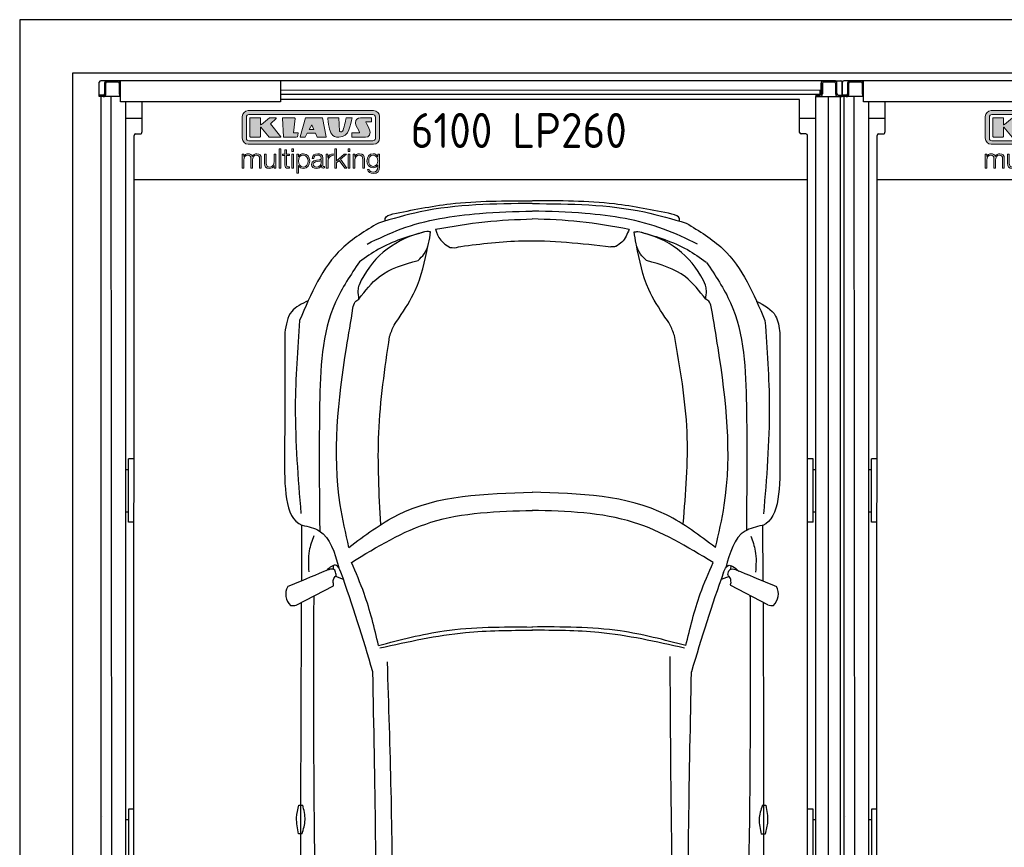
# Model space of a CAD drawing. Header units: millimetres. Extents: x 0 to 9279, y -929 to 5900.
# Tile 2 of 6: x 0 to 3711, y 2780 to 5900. Entities that reach past the tile are written whole.
import ezdxf

# ---------------------------------------------------------------- set-up
doc = ezdxf.new("R2010")
doc.units = ezdxf.units.MM
doc.layers.get('0').update_dxf_attribs({"lineweight": 25})
for name, color, linetype, lineweight in [('car', 10, 'Continuous', 25), ('Gebäude', 7, 'Continuous', 25), ('Logo', 7, 'Continuous', 25), ('Plattform', 7, 'Continuous', 25)]:
    doc.layers.add(name, color=color, linetype=linetype, lineweight=lineweight)
doc.styles.get("Standard").update_dxf_attribs({"font": 'ISOCP.SHX'})

# ---------------------------------------------------------------- blocks, each defined once
blk = doc.blocks.new('Gebäude_GL550_LP260')
at = {"layer": 'Gebäude'}
for p, q in [((5600, 5900), (-3400, 5900)), ((-3400, 5900), (-3400, 200)), ((-3200, 5700), (5400, 5700)), ((-3200, 200), (-3200, 5700))]:
    blk.add_line(p, q, dxfattribs=at)
blk = doc.blocks.new('KLAUS')
at = {"layer": 'Logo'}
h = blk.add_hatch(color=8, dxfattribs=at)
h.dxf.hatch_style = 2
edge = h.paths.add_edge_path()
edge.add_spline(control_points=[(3.6, 29.09), (2.88, 29.09), (2.3, 28.51), (2.3, 27.8), (2.3, 27.8), (2.3, 16.11), (2.3, 16.11), (2.3, 15.39), (2.88, 14.81), (3.6, 14.81), (3.6, 14.81), (71.16, 14.81), (71.16, 14.81), (71.88, 14.81), (72.46, 15.39), (72.46, 16.11), (72.46, 16.11), (72.46, 27.8), (72.46, 27.8), (72.46, 28.51), (71.88, 29.09), (71.16, 29.09), (71.16, 29.09), (3.6, 29.09), (3.6, 29.09), (3.6, 29.09), (3.6, 29.09), (3.6, 29.09)], knot_values=[0, 0, 0, 0, 1, 1, 1, 2, 2, 2, 3, 3, 3, 4, 4, 4, 5, 5, 5, 6, 6, 6, 7, 7, 7, 8, 8, 8, 9, 9, 9, 9], degree=3, periodic=0)
edge = h.paths.add_edge_path()
edge.add_spline(control_points=[(3.35, 31.23), (3.35, 31.23), (71.47, 31.23), (71.47, 31.23), (73.26, 31.23), (74.71, 29.77), (74.71, 27.99), (74.71, 27.99), (74.71, 16.17), (74.71, 16.17), (74.71, 14.38), (73.26, 12.93), (71.47, 12.93), (71.47, 12.93), (3.35, 12.93), (3.35, 12.93), (1.56, 12.93), (0.11, 14.38), (0.11, 16.17), (0.11, 16.17), (0.11, 27.99), (0.11, 27.99), (0.11, 29.77), (1.56, 31.23), (3.35, 31.23), (3.35, 31.23), (3.35, 31.23), (3.35, 31.23)], knot_values=[0, 0, 0, 0, 1, 1, 1, 2, 2, 2, 3, 3, 3, 4, 4, 4, 5, 5, 5, 6, 6, 6, 7, 7, 7, 8, 8, 8, 9, 9, 9, 9], degree=3, periodic=0)
h = blk.add_hatch(color=8, dxfattribs=at)
h.dxf.hatch_style = 2
edge = h.paths.add_edge_path()
edge.add_spline(control_points=[(4.5, 27.33), (4.5, 27.33), (9.7, 27.33), (9.7, 27.33), (9.84, 27.33), (9.96, 27.22), (9.96, 27.08), (9.96, 27.08), (9.96, 23.69), (9.96, 23.69), (9.96, 23.69), (9.94, 23.64), (10.04, 23.59), (10.14, 23.53), (10.2, 23.57), (10.2, 23.57), (10.2, 23.57), (10.51, 23.75), (10.51, 23.75), (10.51, 23.75), (14.94, 27.33), (14.94, 27.33), (14.94, 27.33), (18.41, 27.33), (18.41, 27.33), (18.41, 27.33), (18.49, 27.33), (18.56, 27.2), (18.65, 27.04), (18.53, 26.91), (18.53, 26.91), (18.53, 26.91), (15.49, 24.11), (15.49, 24.11), (15.49, 24.11), (21.14, 17.06), (21.14, 17.06), (21.14, 17.06), (21.13, 16.91), (21.13, 16.91), (21.08, 16.84), (20.99, 16.82), (20.99, 16.82), (20.99, 16.82), (14.7, 16.82), (14.7, 16.82), (14.7, 16.82), (10.26, 22.17), (10.26, 22.17), (10.26, 22.17), (10.19, 22.24), (10.08, 22.21), (9.97, 22.18), (9.96, 22.11), (9.96, 22.11), (9.96, 22.11), (9.96, 17.08), (9.96, 17.08), (9.96, 16.94), (9.84, 16.82), (9.7, 16.82), (9.7, 16.82), (4.5, 16.82), (4.5, 16.82), (4.36, 16.82), (4.25, 16.94), (4.25, 17.08), (4.25, 17.08), (4.25, 27.08), (4.25, 27.08), (4.25, 27.22), (4.36, 27.33), (4.5, 27.33), (4.5, 27.33), (4.5, 27.33), (4.5, 27.33)], knot_values=[0, 0, 0, 0, 1, 1, 1, 2, 2, 2, 3, 3, 3, 4, 4, 4, 5, 5, 5, 6, 6, 6, 7, 7, 7, 8, 8, 8, 9, 9, 9, 10, 10, 10, 11, 11, 11, 12, 12, 12, 13, 13, 13, 14, 14, 14, 15, 15, 15, 16, 16, 16, 17, 17, 17, 18, 18, 18, 19, 19, 19, 20, 20, 20, 21, 21, 21, 22, 22, 22, 23, 23, 23, 24, 24, 24, 25, 25, 25, 25], degree=3, periodic=0)
h = blk.add_hatch(color=8, dxfattribs=at)
h.dxf.hatch_style = 2
h.paths.add_polyline_path([(22.42, 17.06), (21.97, 27.15), (22.24, 27.33), (28.55, 27.33), (28.86, 26.97), (28.01, 19.08), (30.26, 19.07), (30.44, 18.95), (30.08, 16.95), (29.49, 16.82), (22.6, 16.82)])
h = blk.add_hatch(color=8, dxfattribs=at)
h.paths.add_polyline_path([(36.52, 21.01), (38.93, 21.01), (37.87, 23.57)])
h.paths.add_polyline_path([(34.52, 27.33), (43.65, 27.33), (45.76, 16.94), (45.57, 16.82), (40.83, 16.82), (39.89, 18.95), (35.42, 18.95), (34.27, 16.82), (31.78, 16.82), (31.66, 17)])
h = blk.add_hatch(color=8, dxfattribs=at)
h.dxf.hatch_style = 2
edge = h.paths.add_edge_path()
edge.add_spline(control_points=[(52.69, 27.32), (52.69, 27.32), (52.88, 20.14), (52.88, 20.14), (53.01, 19.89), (53.2, 19.77), (53.43, 19.71), (53.91, 19.59), (54.43, 19.57), (54.64, 20.03), (55.23, 21.34), (56.27, 25.45), (56.6, 27.33), (56.6, 27.33), (59.77, 27.33), (59.77, 27.33), (58.77, 23.9), (58.56, 16.82), (52.63, 16.76), (48.72, 16.72), (48.01, 19.35), (47.27, 22.24), (46.89, 23.68), (46.54, 27.33), (46.54, 27.33), (46.54, 27.33), (52.69, 27.32), (52.69, 27.32), (52.69, 27.32), (52.69, 27.32), (52.69, 27.32)], knot_values=[0, 0, 0, 0, 1, 1, 1, 2, 2, 2, 3, 3, 3, 4, 4, 4, 5, 5, 5, 6, 6, 6, 7, 7, 7, 8, 8, 8, 9, 9, 9, 10, 10, 10, 10], degree=3, periodic=0)
h = blk.add_hatch(color=8, dxfattribs=at)
h.dxf.hatch_style = 2
edge = h.paths.add_edge_path()
edge.add_spline(control_points=[(64.46, 27.33), (64.46, 27.33), (70.31, 27.33), (70.31, 27.33), (70.31, 26.52), (70.31, 26.02), (70.31, 25.12), (70.31, 25.12), (67.3, 25.12), (67.3, 25.12), (67.24, 25.04), (67.25, 25.11), (67.25, 24.91), (67.25, 24.88), (69.73, 20.38), (69.73, 19.57), (69.73, 16.4), (67.22, 16.81), (65.9, 16.82), (65.9, 16.82), (59.59, 16.82), (59.59, 16.82), (59.59, 17.76), (59.59, 18.23), (59.59, 19.14), (59.59, 19.14), (63.75, 19.14), (63.75, 19.14), (63.82, 19.22), (63.81, 19.11), (63.81, 19.31), (63.81, 20.32), (61.58, 23.06), (61.58, 24.63), (61.58, 26.33), (62.83, 27.34), (64.46, 27.33), (64.46, 27.33), (64.46, 27.33), (64.46, 27.33)], knot_values=[0, 0, 0, 0, 1, 1, 1, 2, 2, 2, 3, 3, 3, 4, 4, 4, 5, 5, 5, 6, 6, 6, 7, 7, 7, 8, 8, 8, 9, 9, 9, 10, 10, 10, 11, 11, 11, 12, 12, 12, 13, 13, 13, 13], degree=3, periodic=0)
h = blk.add_hatch(color=30, dxfattribs=at)
h.dxf.hatch_style = 2
edge = h.paths.add_edge_path()
edge.add_spline(control_points=[(0, 0), (0, 0), (0.92, 0), (0.92, 0), (0.92, 0), (0.92, 4.22), (0.92, 4.22), (0.94, 5.8), (1.58, 7), (3.18, 7), (4.35, 7), (4.77, 6.15), (4.76, 5.12), (4.76, 5.12), (4.76, 0), (4.76, 0), (4.76, 0), (5.68, 0), (5.68, 0), (5.68, 0), (5.68, 4.27), (5.68, 4.27), (5.68, 5.68), (6.14, 7), (7.73, 7), (9.05, 7), (9.52, 6.32), (9.52, 5.08), (9.52, 5.08), (9.52, 0), (9.52, 0), (9.52, 0), (10.44, 0), (10.44, 0), (10.44, 0), (10.44, 5.12), (10.44, 5.12), (10.44, 6.91), (9.59, 7.77), (7.94, 7.77), (6.94, 7.77), (5.99, 7.29), (5.54, 6.3), (5.26, 7.29), (4.36, 7.77), (3.37, 7.77), (2.17, 7.77), (1.38, 7.19), (0.89, 6.28), (0.89, 6.28), (0.85, 6.28), (0.85, 6.28), (0.85, 6.28), (0.85, 7.55), (0.85, 7.55), (0.85, 7.55), (0, 7.55), (0, 7.55), (0, 7.55), (0, 0), (0, 0), (0, 0), (0, 0), (0, 0)], knot_values=[0, 0, 0, 0, 1, 1, 1, 2, 2, 2, 3, 3, 3, 4, 4, 4, 5, 5, 5, 6, 6, 6, 7, 7, 7, 8, 8, 8, 9, 9, 9, 10, 10, 10, 11, 11, 11, 12, 12, 12, 13, 13, 13, 14, 14, 14, 15, 15, 15, 16, 16, 16, 17, 17, 17, 18, 18, 18, 19, 19, 19, 20, 20, 20, 21, 21, 21, 21], degree=3, periodic=0)
h = blk.add_hatch(color=30, dxfattribs=at)
h.dxf.hatch_style = 2
edge = h.paths.add_edge_path()
edge.add_spline(control_points=[(18.31, 7.55), (18.31, 7.55), (17.39, 7.55), (17.39, 7.55), (17.39, 7.55), (17.39, 3.59), (17.39, 3.59), (17.39, 2.05), (16.7, 0.56), (15.12, 0.56), (13.66, 0.56), (13.15, 1.27), (13.1, 2.64), (13.1, 2.64), (13.1, 7.55), (13.1, 7.55), (13.1, 7.55), (12.18, 7.55), (12.18, 7.55), (12.18, 7.55), (12.18, 2.65), (12.18, 2.65), (12.18, 0.89), (12.93, -0.22), (14.83, -0.22), (15.96, -0.22), (16.95, 0.35), (17.44, 1.36), (17.44, 1.36), (17.47, 1.36), (17.47, 1.36), (17.47, 1.36), (17.47, 0), (17.47, 0), (17.47, 0), (18.31, 0), (18.31, 0), (18.31, 0), (18.31, 7.55), (18.31, 7.55), (18.31, 7.55), (18.31, 7.55), (18.31, 7.55)], knot_values=[0, 0, 0, 0, 1, 1, 1, 2, 2, 2, 3, 3, 3, 4, 4, 4, 5, 5, 5, 6, 6, 6, 7, 7, 7, 8, 8, 8, 9, 9, 9, 10, 10, 10, 11, 11, 11, 12, 12, 12, 13, 13, 13, 14, 14, 14, 14], degree=3, periodic=0)
h = blk.add_hatch(color=30, dxfattribs=at)
h.dxf.hatch_style = 2
h.paths.add_polyline_path([(20.07, 0), (20.99, 0), (20.99, 10.45), (20.07, 10.45)])
h = blk.add_hatch(color=30, dxfattribs=at)
h.dxf.hatch_style = 2
edge = h.paths.add_edge_path()
edge.add_spline(control_points=[(24.22, 9.82), (24.22, 9.82), (23.3, 9.82), (23.3, 9.82), (23.3, 9.82), (23.3, 7.55), (23.3, 7.55), (23.3, 7.55), (21.98, 7.55), (21.98, 7.55), (21.98, 7.55), (21.98, 6.78), (21.98, 6.78), (21.98, 6.78), (23.3, 6.78), (23.3, 6.78), (23.3, 6.78), (23.3, 1.61), (23.3, 1.61), (23.28, 0.32), (23.71, -0.09), (24.94, -0.09), (25.22, -0.09), (25.48, -0.06), (25.76, -0.06), (25.76, -0.06), (25.76, 0.73), (25.76, 0.73), (25.5, 0.7), (25.23, 0.69), (24.97, 0.69), (24.31, 0.73), (24.22, 1.08), (24.22, 1.68), (24.22, 1.68), (24.22, 6.78), (24.22, 6.78), (24.22, 6.78), (25.76, 6.78), (25.76, 6.78), (25.76, 6.78), (25.76, 7.55), (25.76, 7.55), (25.76, 7.55), (24.22, 7.55), (24.22, 7.55), (24.22, 7.55), (24.22, 9.82), (24.22, 9.82), (24.22, 9.82), (24.22, 9.82), (24.22, 9.82)], knot_values=[0, 0, 0, 0, 1, 1, 1, 2, 2, 2, 3, 3, 3, 4, 4, 4, 5, 5, 5, 6, 6, 6, 7, 7, 7, 8, 8, 8, 9, 9, 9, 10, 10, 10, 11, 11, 11, 12, 12, 12, 13, 13, 13, 14, 14, 14, 15, 15, 15, 16, 16, 16, 17, 17, 17, 17], degree=3, periodic=0)
h = blk.add_hatch(color=30, dxfattribs=at)
h.paths.add_polyline_path([(27.1, 0), (28.03, 0), (28.03, 7.55), (27.1, 7.55)])
h.paths.add_polyline_path([(27.1, 8.98), (28.03, 8.98), (28.03, 10.45), (27.1, 10.45)])
h = blk.add_hatch(color=30, dxfattribs=at)
edge = h.paths.add_edge_path()
edge.add_spline(control_points=[(35.84, 3.78), (35.84, 2.21), (35.12, 0.56), (33.37, 0.56), (31.4, 0.56), (30.72, 2.21), (30.72, 3.78), (30.72, 5.49), (31.33, 7), (33.37, 7), (35.12, 7), (35.84, 5.34), (35.84, 3.78), (35.84, 3.78), (35.84, 3.78), (35.84, 3.78)], knot_values=[0, 0, 0, 0, 1, 1, 1, 2, 2, 2, 3, 3, 3, 4, 4, 4, 5, 5, 5, 5], degree=3, periodic=0)
edge = h.paths.add_edge_path()
edge.add_spline(control_points=[(29.79, -2.8), (29.79, -2.8), (30.72, -2.8), (30.72, -2.8), (30.72, -2.8), (30.72, 1.43), (30.72, 1.43), (30.72, 1.43), (30.74, 1.43), (30.74, 1.43), (31.14, 0.35), (32.24, -0.22), (33.37, -0.22), (35.66, -0.22), (36.76, 1.64), (36.76, 3.78), (36.76, 5.91), (35.66, 7.77), (33.37, 7.77), (32.15, 7.77), (31.1, 7.14), (30.67, 6.12), (30.67, 6.12), (30.64, 6.12), (30.64, 6.12), (30.64, 6.12), (30.64, 7.55), (30.64, 7.55), (30.64, 7.55), (29.79, 7.55), (29.79, 7.55), (29.79, 7.55), (29.79, -2.8), (29.79, -2.8), (29.79, -2.8), (29.79, -2.8), (29.79, -2.8)], knot_values=[0, 0, 0, 0, 1, 1, 1, 2, 2, 2, 3, 3, 3, 4, 4, 4, 5, 5, 5, 6, 6, 6, 7, 7, 7, 8, 8, 8, 9, 9, 9, 10, 10, 10, 11, 11, 11, 12, 12, 12, 12], degree=3, periodic=0)
h = blk.add_hatch(color=30, dxfattribs=at)
edge = h.paths.add_edge_path()
edge.add_spline(control_points=[(43.03, 2.93), (43.04, 1.45), (41.8, 0.56), (40.39, 0.56), (39.53, 0.56), (38.71, 1.13), (38.71, 2.05), (38.71, 3.53), (40.66, 3.51), (42.22, 3.79), (42.47, 3.84), (42.88, 3.91), (43, 4.13), (43, 4.13), (43.03, 4.13), (43.03, 4.13), (43.03, 4.13), (43.03, 2.93), (43.03, 2.93), (43.03, 2.93), (43.03, 2.93), (43.03, 2.93)], knot_values=[0, 0, 0, 0, 1, 1, 1, 2, 2, 2, 3, 3, 3, 4, 4, 4, 5, 5, 5, 6, 6, 6, 7, 7, 7, 7], degree=3, periodic=0)
edge = h.paths.add_edge_path()
edge.add_spline(control_points=[(39.03, 5.24), (39.06, 6.47), (39.91, 7), (41.05, 7), (42.14, 7), (43.03, 6.69), (43.03, 5.45), (43.03, 4.61), (42.6, 4.51), (41.84, 4.42), (39.85, 4.19), (37.79, 4.11), (37.79, 1.99), (37.79, 0.47), (38.93, -0.22), (40.32, -0.22), (41.77, -0.22), (42.43, 0.34), (43.07, 1.32), (43.07, 1.32), (43.1, 1.32), (43.1, 1.32), (43.1, 0.53), (43.25, 0), (44.19, 0), (44.43, 0), (44.58, 0.01), (44.79, 0.06), (44.79, 0.06), (44.79, 0.83), (44.79, 0.83), (44.71, 0.81), (44.6, 0.78), (44.49, 0.78), (44.13, 0.78), (43.95, 0.98), (43.95, 1.33), (43.95, 1.33), (43.95, 5.34), (43.95, 5.34), (43.95, 7.36), (42.5, 7.77), (41.17, 7.77), (39.44, 7.77), (38.2, 7.01), (38.11, 5.24), (38.11, 5.24), (39.03, 5.24), (39.03, 5.24), (39.03, 5.24), (39.03, 5.24), (39.03, 5.24)], knot_values=[0, 0, 0, 0, 1, 1, 1, 2, 2, 2, 3, 3, 3, 4, 4, 4, 5, 5, 5, 6, 6, 6, 7, 7, 7, 8, 8, 8, 9, 9, 9, 10, 10, 10, 11, 11, 11, 12, 12, 12, 13, 13, 13, 14, 14, 14, 15, 15, 15, 16, 16, 16, 17, 17, 17, 17], degree=3, periodic=0)
h = blk.add_hatch(color=30, dxfattribs=at)
h.dxf.hatch_style = 2
edge = h.paths.add_edge_path()
edge.add_spline(control_points=[(45.79, 0), (45.79, 0), (46.71, 0), (46.71, 0), (46.71, 0), (46.71, 4.03), (46.71, 4.03), (46.71, 5.59), (47.85, 6.82), (49.52, 6.73), (49.52, 6.73), (49.52, 7.66), (49.52, 7.66), (48.16, 7.72), (47.14, 7), (46.67, 5.78), (46.67, 5.78), (46.64, 5.78), (46.64, 5.78), (46.64, 5.78), (46.64, 7.55), (46.64, 7.55), (46.64, 7.55), (45.79, 7.55), (45.79, 7.55), (45.79, 7.55), (45.79, 0), (45.79, 0), (45.79, 0), (45.79, 0), (45.79, 0)], knot_values=[0, 0, 0, 0, 1, 1, 1, 2, 2, 2, 3, 3, 3, 4, 4, 4, 5, 5, 5, 6, 6, 6, 7, 7, 7, 8, 8, 8, 9, 9, 9, 10, 10, 10, 10], degree=3, periodic=0)
h = blk.add_hatch(color=30, dxfattribs=at)
h.dxf.hatch_style = 2
h.paths.add_polyline_path([(50.4, 0), (51.32, 0), (51.32, 2.87), (52.82, 4.11), (55.8, 0), (56.96, 0), (53.52, 4.76), (56.74, 7.55), (55.51, 7.55), (51.32, 3.89), (51.32, 10.45), (50.4, 10.45)])
h = blk.add_hatch(color=30, dxfattribs=at)
h.paths.add_polyline_path([(57.74, 0), (58.66, 0), (58.66, 7.55), (57.74, 7.55)])
h.paths.add_polyline_path([(57.74, 8.98), (58.66, 8.98), (58.66, 10.45), (57.74, 10.45)])
h = blk.add_hatch(color=30, dxfattribs=at)
h.dxf.hatch_style = 2
edge = h.paths.add_edge_path()
edge.add_spline(control_points=[(60.41, 0), (60.41, 0), (61.33, 0), (61.33, 0), (61.33, 0), (61.33, 4.41), (61.33, 4.41), (61.36, 5.89), (62.24, 7), (63.7, 7), (65.2, 7), (65.62, 6.02), (65.62, 4.71), (65.62, 4.71), (65.62, 0), (65.62, 0), (65.62, 0), (66.54, 0), (66.54, 0), (66.54, 0), (66.54, 4.86), (66.54, 4.86), (66.54, 6.66), (65.9, 7.77), (63.78, 7.77), (62.71, 7.77), (61.7, 7.16), (61.36, 6.25), (61.36, 6.25), (61.33, 6.25), (61.33, 6.25), (61.33, 6.25), (61.33, 7.55), (61.33, 7.55), (61.33, 7.55), (60.41, 7.55), (60.41, 7.55), (60.41, 7.55), (60.41, 0), (60.41, 0), (60.41, 0), (60.41, 0), (60.41, 0)], knot_values=[0, 0, 0, 0, 1, 1, 1, 2, 2, 2, 3, 3, 3, 4, 4, 4, 5, 5, 5, 6, 6, 6, 7, 7, 7, 8, 8, 8, 9, 9, 9, 10, 10, 10, 11, 11, 11, 12, 12, 12, 13, 13, 13, 14, 14, 14, 14], degree=3, periodic=0)
h = blk.add_hatch(color=30, dxfattribs=at)
edge = h.paths.add_edge_path()
edge.add_spline(control_points=[(71.32, 0.86), (69.62, 0.86), (68.83, 2.34), (68.83, 3.86), (68.83, 5.43), (69.56, 7), (71.32, 7), (73.06, 7), (73.75, 5.34), (73.75, 3.86), (73.75, 2.33), (72.91, 0.86), (71.32, 0.86), (71.32, 0.86), (71.32, 0.86), (71.32, 0.86)], knot_values=[0, 0, 0, 0, 1, 1, 1, 2, 2, 2, 3, 3, 3, 4, 4, 4, 5, 5, 5, 5], degree=3, periodic=0)
edge = h.paths.add_edge_path()
edge.add_spline(control_points=[(74.67, 7.55), (74.67, 7.55), (73.75, 7.55), (73.75, 7.55), (73.75, 7.55), (73.75, 6.25), (73.75, 6.25), (73.75, 6.25), (73.72, 6.25), (73.72, 6.25), (73.35, 7.09), (72.41, 7.77), (71.32, 7.77), (69.13, 7.77), (67.9, 6.05), (67.9, 3.97), (67.9, 1.82), (68.9, 0.09), (71.32, 0.09), (72.4, 0.09), (73.29, 0.72), (73.72, 1.64), (73.72, 1.64), (73.75, 1.64), (73.75, 1.64), (73.75, 1.64), (73.75, 0.61), (73.75, 0.61), (73.75, -1.23), (73.01, -2.24), (71.32, -2.24), (70.29, -2.24), (69.31, -1.85), (69.1, -0.73), (69.1, -0.73), (68.18, -0.73), (68.18, -0.73), (68.31, -2.34), (69.81, -3.02), (71.32, -3.02), (73.79, -3.02), (74.65, -1.64), (74.67, 0.61), (74.67, 0.61), (74.67, 7.55), (74.67, 7.55), (74.67, 7.55), (74.67, 7.55), (74.67, 7.55)], knot_values=[0, 0, 0, 0, 1, 1, 1, 2, 2, 2, 3, 3, 3, 4, 4, 4, 5, 5, 5, 6, 6, 6, 7, 7, 7, 8, 8, 8, 9, 9, 9, 10, 10, 10, 11, 11, 11, 12, 12, 12, 13, 13, 13, 14, 14, 14, 15, 15, 15, 16, 16, 16, 16], degree=3, periodic=0)
at = {"layer": 'Logo', "lineweight": 0}
for points in [[(22.42, 17.06), (21.97, 27.15), (22.24, 27.33), (28.55, 27.33), (28.86, 26.97), (28.01, 19.08), (30.26, 19.07), (30.44, 18.95), (30.08, 16.95), (29.49, 16.82), (22.6, 16.82), (22.42, 17.06), (22.42, 17.06)], [(34.52, 27.33), (43.65, 27.33), (45.76, 16.94), (45.57, 16.82), (40.83, 16.82), (39.89, 18.95), (35.42, 18.95), (34.27, 16.82), (31.78, 16.82), (31.66, 17), (34.52, 27.33), (34.52, 27.33)], [(36.52, 21.01), (38.93, 21.01), (37.87, 23.57), (36.52, 21.01), (36.52, 21.01)], [(20.07, 0), (20.99, 0), (20.99, 10.45), (20.07, 10.45), (20.07, 0), (20.07, 0)], [(27.1, 8.98), (28.03, 8.98), (28.03, 10.45), (27.1, 10.45), (27.1, 8.98), (27.1, 8.98)], [(27.1, 0), (28.03, 0), (28.03, 7.55), (27.1, 7.55), (27.1, 0), (27.1, 0)], [(50.4, 0), (51.32, 0), (51.32, 2.87), (52.82, 4.11), (55.8, 0), (56.96, 0), (53.52, 4.76), (56.74, 7.55), (55.51, 7.55), (51.32, 3.89), (51.32, 10.45), (50.4, 10.45), (50.4, 0), (50.4, 0)], [(57.74, 8.98), (58.66, 8.98), (58.66, 10.45), (57.74, 10.45), (57.74, 8.98), (57.74, 8.98)], [(57.74, 0), (58.66, 0), (58.66, 7.55), (57.74, 7.55), (57.74, 0), (57.74, 0)]]:
    blk.add_lwpolyline(points, dxfattribs=at)
for points, knots in [([(3.35, 31.23), (3.35, 31.23), (71.47, 31.23), (71.47, 31.23), (73.26, 31.23), (74.71, 29.77), (74.71, 27.99), (74.71, 27.99), (74.71, 16.17), (74.71, 16.17), (74.71, 14.38), (73.26, 12.93), (71.47, 12.93), (71.47, 12.93), (3.35, 12.93), (3.35, 12.93), (1.56, 12.93), (0.11, 14.38), (0.11, 16.17), (0.11, 16.17), (0.11, 27.99), (0.11, 27.99), (0.11, 29.77), (1.56, 31.23), (3.35, 31.23), (3.35, 31.23), (3.35, 31.23), (3.35, 31.23)], [0, 0, 0, 0, 1, 1, 1, 2, 2, 2, 3, 3, 3, 4, 4, 4, 5, 5, 5, 6, 6, 6, 7, 7, 7, 8, 8, 8, 9, 9, 9, 9]), ([(3.6, 29.09), (2.88, 29.09), (2.3, 28.51), (2.3, 27.8), (2.3, 27.8), (2.3, 16.11), (2.3, 16.11), (2.3, 15.39), (2.88, 14.81), (3.6, 14.81), (3.6, 14.81), (71.16, 14.81), (71.16, 14.81), (71.88, 14.81), (72.46, 15.39), (72.46, 16.11), (72.46, 16.11), (72.46, 27.8), (72.46, 27.8), (72.46, 28.51), (71.88, 29.09), (71.16, 29.09), (71.16, 29.09), (3.6, 29.09), (3.6, 29.09), (3.6, 29.09), (3.6, 29.09), (3.6, 29.09)], [0, 0, 0, 0, 1, 1, 1, 2, 2, 2, 3, 3, 3, 4, 4, 4, 5, 5, 5, 6, 6, 6, 7, 7, 7, 8, 8, 8, 9, 9, 9, 9]), ([(4.5, 27.33), (4.5, 27.33), (9.7, 27.33), (9.7, 27.33), (9.84, 27.33), (9.96, 27.22), (9.96, 27.08), (9.96, 27.08), (9.96, 23.69), (9.96, 23.69), (9.96, 23.69), (9.94, 23.64), (10.04, 23.59), (10.14, 23.53), (10.2, 23.57), (10.2, 23.57), (10.2, 23.57), (10.51, 23.75), (10.51, 23.75), (10.51, 23.75), (14.94, 27.33), (14.94, 27.33), (14.94, 27.33), (18.41, 27.33), (18.41, 27.33), (18.41, 27.33), (18.49, 27.33), (18.56, 27.2), (18.65, 27.04), (18.53, 26.91), (18.53, 26.91), (18.53, 26.91), (15.49, 24.11), (15.49, 24.11), (15.49, 24.11), (21.14, 17.06), (21.14, 17.06), (21.14, 17.06), (21.13, 16.91), (21.13, 16.91), (21.08, 16.84), (20.99, 16.82), (20.99, 16.82), (20.99, 16.82), (14.7, 16.82), (14.7, 16.82), (14.7, 16.82), (10.26, 22.17), (10.26, 22.17), (10.26, 22.17), (10.19, 22.24), (10.08, 22.21), (9.97, 22.18), (9.96, 22.11), (9.96, 22.11), (9.96, 22.11), (9.96, 17.08), (9.96, 17.08), (9.96, 16.94), (9.84, 16.82), (9.7, 16.82), (9.7, 16.82), (4.5, 16.82), (4.5, 16.82), (4.36, 16.82), (4.25, 16.94), (4.25, 17.08), (4.25, 17.08), (4.25, 27.08), (4.25, 27.08), (4.25, 27.22), (4.36, 27.33), (4.5, 27.33), (4.5, 27.33), (4.5, 27.33), (4.5, 27.33)], [0, 0, 0, 0, 1, 1, 1, 2, 2, 2, 3, 3, 3, 4, 4, 4, 5, 5, 5, 6, 6, 6, 7, 7, 7, 8, 8, 8, 9, 9, 9, 10, 10, 10, 11, 11, 11, 12, 12, 12, 13, 13, 13, 14, 14, 14, 15, 15, 15, 16, 16, 16, 17, 17, 17, 18, 18, 18, 19, 19, 19, 20, 20, 20, 21, 21, 21, 22, 22, 22, 23, 23, 23, 24, 24, 24, 25, 25, 25, 25]), ([(52.69, 27.32), (52.69, 27.32), (52.88, 20.14), (52.88, 20.14), (53.01, 19.89), (53.2, 19.77), (53.43, 19.71), (53.91, 19.59), (54.43, 19.57), (54.64, 20.03), (55.23, 21.34), (56.27, 25.45), (56.6, 27.33), (56.6, 27.33), (59.77, 27.33), (59.77, 27.33), (58.77, 23.9), (58.56, 16.82), (52.63, 16.76), (48.72, 16.72), (48.01, 19.35), (47.27, 22.24), (46.89, 23.68), (46.54, 27.33), (46.54, 27.33), (46.54, 27.33), (52.69, 27.32), (52.69, 27.32), (52.69, 27.32), (52.69, 27.32), (52.69, 27.32)], [0, 0, 0, 0, 1, 1, 1, 2, 2, 2, 3, 3, 3, 4, 4, 4, 5, 5, 5, 6, 6, 6, 7, 7, 7, 8, 8, 8, 9, 9, 9, 10, 10, 10, 10]), ([(64.46, 27.33), (64.46, 27.33), (70.31, 27.33), (70.31, 27.33), (70.31, 26.52), (70.31, 26.02), (70.31, 25.12), (70.31, 25.12), (67.3, 25.12), (67.3, 25.12), (67.24, 25.04), (67.25, 25.11), (67.25, 24.91), (67.25, 24.88), (69.73, 20.38), (69.73, 19.57), (69.73, 16.4), (67.22, 16.81), (65.9, 16.82), (65.9, 16.82), (59.59, 16.82), (59.59, 16.82), (59.59, 17.76), (59.59, 18.23), (59.59, 19.14), (59.59, 19.14), (63.75, 19.14), (63.75, 19.14), (63.82, 19.22), (63.81, 19.11), (63.81, 19.31), (63.81, 20.32), (61.58, 23.06), (61.58, 24.63), (61.58, 26.33), (62.83, 27.34), (64.46, 27.33), (64.46, 27.33), (64.46, 27.33), (64.46, 27.33)], [0, 0, 0, 0, 1, 1, 1, 2, 2, 2, 3, 3, 3, 4, 4, 4, 5, 5, 5, 6, 6, 6, 7, 7, 7, 8, 8, 8, 9, 9, 9, 10, 10, 10, 11, 11, 11, 12, 12, 12, 13, 13, 13, 13]), ([(0, 0), (0, 0), (0.92, 0), (0.92, 0), (0.92, 0), (0.92, 4.22), (0.92, 4.22), (0.94, 5.8), (1.58, 7), (3.18, 7), (4.35, 7), (4.77, 6.15), (4.76, 5.12), (4.76, 5.12), (4.76, 0), (4.76, 0), (4.76, 0), (5.68, 0), (5.68, 0), (5.68, 0), (5.68, 4.27), (5.68, 4.27), (5.68, 5.68), (6.14, 7), (7.73, 7), (9.05, 7), (9.52, 6.32), (9.52, 5.08), (9.52, 5.08), (9.52, 0), (9.52, 0), (9.52, 0), (10.44, 0), (10.44, 0), (10.44, 0), (10.44, 5.12), (10.44, 5.12), (10.44, 6.91), (9.59, 7.77), (7.94, 7.77), (6.94, 7.77), (5.99, 7.29), (5.54, 6.3), (5.26, 7.29), (4.36, 7.77), (3.37, 7.77), (2.17, 7.77), (1.38, 7.19), (0.89, 6.28), (0.89, 6.28), (0.85, 6.28), (0.85, 6.28), (0.85, 6.28), (0.85, 7.55), (0.85, 7.55), (0.85, 7.55), (0, 7.55), (0, 7.55), (0, 7.55), (0, 0), (0, 0), (0, 0), (0, 0), (0, 0)], [0, 0, 0, 0, 1, 1, 1, 2, 2, 2, 3, 3, 3, 4, 4, 4, 5, 5, 5, 6, 6, 6, 7, 7, 7, 8, 8, 8, 9, 9, 9, 10, 10, 10, 11, 11, 11, 12, 12, 12, 13, 13, 13, 14, 14, 14, 15, 15, 15, 16, 16, 16, 17, 17, 17, 18, 18, 18, 19, 19, 19, 20, 20, 20, 21, 21, 21, 21]), ([(18.31, 7.55), (18.31, 7.55), (17.39, 7.55), (17.39, 7.55), (17.39, 7.55), (17.39, 3.59), (17.39, 3.59), (17.39, 2.05), (16.7, 0.56), (15.12, 0.56), (13.66, 0.56), (13.15, 1.27), (13.1, 2.64), (13.1, 2.64), (13.1, 7.55), (13.1, 7.55), (13.1, 7.55), (12.18, 7.55), (12.18, 7.55), (12.18, 7.55), (12.18, 2.65), (12.18, 2.65), (12.18, 0.89), (12.93, -0.22), (14.83, -0.22), (15.96, -0.22), (16.95, 0.35), (17.44, 1.36), (17.44, 1.36), (17.47, 1.36), (17.47, 1.36), (17.47, 1.36), (17.47, 0), (17.47, 0), (17.47, 0), (18.31, 0), (18.31, 0), (18.31, 0), (18.31, 7.55), (18.31, 7.55), (18.31, 7.55), (18.31, 7.55), (18.31, 7.55)], [0, 0, 0, 0, 1, 1, 1, 2, 2, 2, 3, 3, 3, 4, 4, 4, 5, 5, 5, 6, 6, 6, 7, 7, 7, 8, 8, 8, 9, 9, 9, 10, 10, 10, 11, 11, 11, 12, 12, 12, 13, 13, 13, 14, 14, 14, 14]), ([(24.22, 9.82), (24.22, 9.82), (23.3, 9.82), (23.3, 9.82), (23.3, 9.82), (23.3, 7.55), (23.3, 7.55), (23.3, 7.55), (21.98, 7.55), (21.98, 7.55), (21.98, 7.55), (21.98, 6.78), (21.98, 6.78), (21.98, 6.78), (23.3, 6.78), (23.3, 6.78), (23.3, 6.78), (23.3, 1.61), (23.3, 1.61), (23.28, 0.32), (23.71, -0.09), (24.94, -0.09), (25.22, -0.09), (25.48, -0.06), (25.76, -0.06), (25.76, -0.06), (25.76, 0.73), (25.76, 0.73), (25.5, 0.7), (25.23, 0.69), (24.97, 0.69), (24.31, 0.73), (24.22, 1.08), (24.22, 1.68), (24.22, 1.68), (24.22, 6.78), (24.22, 6.78), (24.22, 6.78), (25.76, 6.78), (25.76, 6.78), (25.76, 6.78), (25.76, 7.55), (25.76, 7.55), (25.76, 7.55), (24.22, 7.55), (24.22, 7.55), (24.22, 7.55), (24.22, 9.82), (24.22, 9.82), (24.22, 9.82), (24.22, 9.82), (24.22, 9.82)], [0, 0, 0, 0, 1, 1, 1, 2, 2, 2, 3, 3, 3, 4, 4, 4, 5, 5, 5, 6, 6, 6, 7, 7, 7, 8, 8, 8, 9, 9, 9, 10, 10, 10, 11, 11, 11, 12, 12, 12, 13, 13, 13, 14, 14, 14, 15, 15, 15, 16, 16, 16, 17, 17, 17, 17]), ([(29.79, -2.8), (29.79, -2.8), (30.72, -2.8), (30.72, -2.8), (30.72, -2.8), (30.72, 1.43), (30.72, 1.43), (30.72, 1.43), (30.74, 1.43), (30.74, 1.43), (31.14, 0.35), (32.24, -0.22), (33.37, -0.22), (35.66, -0.22), (36.76, 1.64), (36.76, 3.78), (36.76, 5.91), (35.66, 7.77), (33.37, 7.77), (32.15, 7.77), (31.1, 7.14), (30.67, 6.12), (30.67, 6.12), (30.64, 6.12), (30.64, 6.12), (30.64, 6.12), (30.64, 7.55), (30.64, 7.55), (30.64, 7.55), (29.79, 7.55), (29.79, 7.55), (29.79, 7.55), (29.79, -2.8), (29.79, -2.8), (29.79, -2.8), (29.79, -2.8), (29.79, -2.8)], [0, 0, 0, 0, 1, 1, 1, 2, 2, 2, 3, 3, 3, 4, 4, 4, 5, 5, 5, 6, 6, 6, 7, 7, 7, 8, 8, 8, 9, 9, 9, 10, 10, 10, 11, 11, 11, 12, 12, 12, 12]), ([(35.84, 3.78), (35.84, 2.21), (35.12, 0.56), (33.37, 0.56), (31.4, 0.56), (30.72, 2.21), (30.72, 3.78), (30.72, 5.49), (31.33, 7), (33.37, 7), (35.12, 7), (35.84, 5.34), (35.84, 3.78), (35.84, 3.78), (35.84, 3.78), (35.84, 3.78)], [0, 0, 0, 0, 1, 1, 1, 2, 2, 2, 3, 3, 3, 4, 4, 4, 5, 5, 5, 5]), ([(39.03, 5.24), (39.06, 6.47), (39.91, 7), (41.05, 7), (42.14, 7), (43.03, 6.69), (43.03, 5.45), (43.03, 4.61), (42.6, 4.51), (41.84, 4.42), (39.85, 4.19), (37.79, 4.11), (37.79, 1.99), (37.79, 0.47), (38.93, -0.22), (40.32, -0.22), (41.77, -0.22), (42.43, 0.34), (43.07, 1.32), (43.07, 1.32), (43.1, 1.32), (43.1, 1.32), (43.1, 0.53), (43.25, 0), (44.19, 0), (44.43, 0), (44.58, 0.01), (44.79, 0.06), (44.79, 0.06), (44.79, 0.83), (44.79, 0.83), (44.71, 0.81), (44.6, 0.78), (44.49, 0.78), (44.13, 0.78), (43.95, 0.98), (43.95, 1.33), (43.95, 1.33), (43.95, 5.34), (43.95, 5.34), (43.95, 7.36), (42.5, 7.77), (41.17, 7.77), (39.44, 7.77), (38.2, 7.01), (38.11, 5.24), (38.11, 5.24), (39.03, 5.24), (39.03, 5.24), (39.03, 5.24), (39.03, 5.24), (39.03, 5.24)], [0, 0, 0, 0, 1, 1, 1, 2, 2, 2, 3, 3, 3, 4, 4, 4, 5, 5, 5, 6, 6, 6, 7, 7, 7, 8, 8, 8, 9, 9, 9, 10, 10, 10, 11, 11, 11, 12, 12, 12, 13, 13, 13, 14, 14, 14, 15, 15, 15, 16, 16, 16, 17, 17, 17, 17]), ([(45.79, 0), (45.79, 0), (46.71, 0), (46.71, 0), (46.71, 0), (46.71, 4.03), (46.71, 4.03), (46.71, 5.59), (47.85, 6.82), (49.52, 6.73), (49.52, 6.73), (49.52, 7.66), (49.52, 7.66), (48.16, 7.72), (47.14, 7), (46.67, 5.78), (46.67, 5.78), (46.64, 5.78), (46.64, 5.78), (46.64, 5.78), (46.64, 7.55), (46.64, 7.55), (46.64, 7.55), (45.79, 7.55), (45.79, 7.55), (45.79, 7.55), (45.79, 0), (45.79, 0), (45.79, 0), (45.79, 0), (45.79, 0)], [0, 0, 0, 0, 1, 1, 1, 2, 2, 2, 3, 3, 3, 4, 4, 4, 5, 5, 5, 6, 6, 6, 7, 7, 7, 8, 8, 8, 9, 9, 9, 10, 10, 10, 10]), ([(60.41, 0), (60.41, 0), (61.33, 0), (61.33, 0), (61.33, 0), (61.33, 4.41), (61.33, 4.41), (61.36, 5.89), (62.24, 7), (63.7, 7), (65.2, 7), (65.62, 6.02), (65.62, 4.71), (65.62, 4.71), (65.62, 0), (65.62, 0), (65.62, 0), (66.54, 0), (66.54, 0), (66.54, 0), (66.54, 4.86), (66.54, 4.86), (66.54, 6.66), (65.9, 7.77), (63.78, 7.77), (62.71, 7.77), (61.7, 7.16), (61.36, 6.25), (61.36, 6.25), (61.33, 6.25), (61.33, 6.25), (61.33, 6.25), (61.33, 7.55), (61.33, 7.55), (61.33, 7.55), (60.41, 7.55), (60.41, 7.55), (60.41, 7.55), (60.41, 0), (60.41, 0), (60.41, 0), (60.41, 0), (60.41, 0)], [0, 0, 0, 0, 1, 1, 1, 2, 2, 2, 3, 3, 3, 4, 4, 4, 5, 5, 5, 6, 6, 6, 7, 7, 7, 8, 8, 8, 9, 9, 9, 10, 10, 10, 11, 11, 11, 12, 12, 12, 13, 13, 13, 14, 14, 14, 14]), ([(74.67, 7.55), (74.67, 7.55), (73.75, 7.55), (73.75, 7.55), (73.75, 7.55), (73.75, 6.25), (73.75, 6.25), (73.75, 6.25), (73.72, 6.25), (73.72, 6.25), (73.35, 7.09), (72.41, 7.77), (71.32, 7.77), (69.13, 7.77), (67.9, 6.05), (67.9, 3.97), (67.9, 1.82), (68.9, 0.09), (71.32, 0.09), (72.4, 0.09), (73.29, 0.72), (73.72, 1.64), (73.72, 1.64), (73.75, 1.64), (73.75, 1.64), (73.75, 1.64), (73.75, 0.61), (73.75, 0.61), (73.75, -1.23), (73.01, -2.24), (71.32, -2.24), (70.29, -2.24), (69.31, -1.85), (69.1, -0.73), (69.1, -0.73), (68.18, -0.73), (68.18, -0.73), (68.31, -2.34), (69.81, -3.02), (71.32, -3.02), (73.79, -3.02), (74.65, -1.64), (74.67, 0.61), (74.67, 0.61), (74.67, 7.55), (74.67, 7.55), (74.67, 7.55), (74.67, 7.55), (74.67, 7.55)], [0, 0, 0, 0, 1, 1, 1, 2, 2, 2, 3, 3, 3, 4, 4, 4, 5, 5, 5, 6, 6, 6, 7, 7, 7, 8, 8, 8, 9, 9, 9, 10, 10, 10, 11, 11, 11, 12, 12, 12, 13, 13, 13, 14, 14, 14, 15, 15, 15, 16, 16, 16, 16]), ([(71.32, 0.86), (69.62, 0.86), (68.83, 2.34), (68.83, 3.86), (68.83, 5.43), (69.56, 7), (71.32, 7), (73.06, 7), (73.75, 5.34), (73.75, 3.86), (73.75, 2.33), (72.91, 0.86), (71.32, 0.86), (71.32, 0.86), (71.32, 0.86), (71.32, 0.86)], [0, 0, 0, 0, 1, 1, 1, 2, 2, 2, 3, 3, 3, 4, 4, 4, 5, 5, 5, 5]), ([(43.03, 2.93), (43.04, 1.45), (41.8, 0.56), (40.39, 0.56), (39.53, 0.56), (38.71, 1.13), (38.71, 2.05), (38.71, 3.53), (40.66, 3.51), (42.22, 3.79), (42.47, 3.84), (42.88, 3.91), (43, 4.13), (43, 4.13), (43.03, 4.13), (43.03, 4.13), (43.03, 4.13), (43.03, 2.93), (43.03, 2.93), (43.03, 2.93), (43.03, 2.93), (43.03, 2.93)], [0, 0, 0, 0, 1, 1, 1, 2, 2, 2, 3, 3, 3, 4, 4, 4, 5, 5, 5, 6, 6, 6, 7, 7, 7, 7])]:
    blk.add_open_spline(points, degree=3, knots=knots, dxfattribs=at)
blk = doc.blocks.new('6300_LP260_GL550')
for p, q in [((3179.9, 5590.1), (3179.9, 5670.1)), ((5814.9, 5610.1), (5799.9, 5610.1))]:
    blk.add_line(p, q)
at = {"layer": 'Plattform'}
for p, q in [((3099.9, 5610.1), (3099.9, 5664.1)), ((3179.9, 5670.1), (3105.9, 5670.1)), ((3119.9, 5660.1), (3119.9, 5620.1)), ((3124.9, 5620.1), (3124.9, 5660.1)), ((3129.9, 5665.1), (3169.9, 5665.1)), ((3174.9, 5660.1), (3174.9, 5620.1)), ((5829.9, 5670.1), (3179.9, 5670.1)), ((3782.3, 5670.1), (3782.3, 5590.1)), ((5819.9, 5620.1), (5819.9, 5660.1)), ((5824.9, 5620.1), (5824.9, 5660.1)), ((5824.9, 5660.1), (5824.9, 5620.1)), ((5869.9, 5670.1), (5829.9, 5670.1)), ((5829.9, 5665.1), (5869.9, 5665.1)), ((5869.9, 5670.1), (5893.9, 5670.1)), ((5874.9, 5660.1), (5874.9, 5620.1)), ((5879.9, 5620.1), (5879.9, 5660.1)), ((5899.9, 5664.1), (5899.9, 5610.1)), ((3114.9, 5615.1), (3099.9, 5615.1)), ((3179.9, 5610.1), (3099.9, 5610.1)), ((3106.8, 360.1), (3106.8, 5610.1)), ((3149.8, 360.1), (3144.8, 5610.1)), ((5819.9, 5634.7), (3782.3, 5633.5)), ((3782.3, 5619), (5814.9, 5619)), ((5799.9, 5619), (5799.9, 5610.1)), ((5814.9, 5615.1), (5799.9, 5615.1)), ((5799.9, 300.1), (5799.9, 5610.1)), ((5799.9, 5610.1), (5899.9, 5610.1)), ((5814.9, 5634.5), (5814.9, 5619)), ((5819.9, 5634.5), (5819.9, 5634.5)), ((5848.4, 360.2), (5847.9, 5610.1)), ((5884.9, 5615.1), (5899.9, 5615.1)), ((5891.4, 5610.1), (5891.5, 360.1)), ((3782.3, 5590.1), (3179.9, 5590.1)), ((3199.6, 300.1), (3200, 5590.1)), ((3260.9, 5590.1), (3260.9, 5475.6)), ((5738.9, 5599.5), (3782.3, 5599.5)), ((5738.9, 5475.2), (5738.9, 5599.5)), ((3260.9, 5527.5), (3199.9, 5527.5)), ((5799.9, 5527.2), (5738.9, 5527.2)), ((3228.9, 564.5), (3231, 5463.9)), ((3236.9, 5469.2), (3255.2, 5469.2)), ((5762.9, 5469.2), (5744.9, 5469.2)), ((5768.9, 452.1), (5768.9, 5463.2)), ((5768.9, 5463.2), (5768.9, 5463.2)), ((5768.9, 5296.2), (3230.9, 5296.2)), ((3209.9, 4243.9), (3209.9, 4243.9)), ((3230.5, 4243.9), (3209.9, 4243.9)), ((3209.9, 4005.6), (3209.9, 4243.9)), ((5789.9, 4243.9), (5768.9, 4243.9)), ((5789.9, 4005.6), (5789.9, 4243.9)), ((3199.9, 4204.9), (3209.9, 4204.9)), ((5789.9, 4204.9), (5799.9, 4204.9)), ((3199.9, 4044.1), (3209.9, 4044.1)), ((5789.9, 4044.1), (5799.9, 4044.1)), ((3230.4, 4005.6), (3209.9, 4005.6)), ((5789.9, 4005.6), (5768.9, 4005.6)), ((3110.4, 2897.4), (3110.4, 2897.6)), ((3209.9, 2924), (3209.9, 2685.6)), ((3228.9, 2924), (3209.9, 2924)), ((5789.9, 2924), (5768.9, 2924)), ((5789.9, 2685.6), (5789.9, 2924)), ((3199.9, 2885), (3209.9, 2885)), ((5789.9, 2885), (5799.9, 2885))]:
    blk.add_line(p, q, dxfattribs=at)
for centre, radius, start, end in [((3105.9, 5664.1), 6, 90, 180), ((3129.9, 5660.1), 10, 90, 180), ((3129.9, 5660.1), 5, 90, 180), ((3169.9, 5660.1), 10, 2.0174, 90), ((3169.9, 5660.1), 5, 0, 90), ((5829.9, 5660.1), 10, 90, 180), ((5829.9, 5660.1), 10, 90, 180), ((5829.9, 5660.1), 5, 90, 180), ((5829.9, 5660.1), 5, 90, 180), ((5869.9, 5660.1), 10, 0, 90), ((5869.9, 5660.1), 5, 0, 90), ((5893.9, 5664.1), 6, 0, 90), ((3114.9, 5620.1), 5, 270, 0), ((3114.9, 5620.1), 10, 270, 0), ((3184.9, 5620.1), 10, 180, 239.959), ((5814.9, 5620.1), 5, 270, 0), ((5814.9, 5620.1), 10, 270, 330), ((5814.9, 5620.1), 10, 300.0075, 0), ((5814.9, 5620.1), 10, 330.0736, 0), ((5884.9, 5620.1), 10, 180, 209.9264), ((5884.9, 5620.1), 10, 210, 270), ((5884.9, 5620.1), 5, 180, 270), ((3254.9, 5475.2), 5.99, 272.397, 3.6906)]:
    blk.add_arc(centre, radius, start, end, dxfattribs=at)
for centre, major_axis, start_param, end_param in [((3236.9, 5463.2), (-6, 0), 4.712389, 6.283185), ((5744.9, 5475.2), (-6, 0), 0, 1.570796), ((5762.9, 5463.2), (6, 0), 0, 1.570796)]:
    blk.add_ellipse(centre, major_axis=major_axis, ratio=0.999962, start_param=start_param, end_param=end_param, dxfattribs=at)
at = {"xscale": 6.929133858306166, "yscale": 6.929133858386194, "zscale": 6.929133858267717, "rotation": 0.01107024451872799}
blk.add_blockref('KLAUS', (3638.2, 5340.7), dxfattribs=at)
blk.add_text('6100 LP260', height=132).set_placement((4273.5, 5416.3))
blk = doc.blocks.new('Car LP')
at = {"layer": 'car'}
for p, q in [((-799.9, 3388.3), (-799, 3346.2)), ((808.8, 3385.8), (809.2, 3349.8)), ((-867.3, 3161.7), (-867.1, 3369.1)), ((871.9, 3160.2), (870, 3368.4)), ((-747.5, 3202.2), (-747.9, 3217)), ((750.1, 3201.6), (750.8, 3216.6)), ((-740.3, 3176.7), (-711.4, 3165.6)), ((743, 3176.1), (713, 3164.6)), ((-888, 3067.7), (-748, 3140.9)), ((889.7, 3068.2), (749.7, 3141.4))]:
    blk.add_line(p, q, dxfattribs=at)
for points in [[(-878.5, 2313.7), (-863.5, 2313.7)], [(869, 2313.2), (882, 2313)], [(-866.1, 2205.1), (-879.1, 2205.1)], [(879.3, 2204.5), (864.4, 2204.7)]]:
    blk.add_lwpolyline(points, dxfattribs=at)
for centre, radius, start, end in [((-339.3, 4140), 339.4, 104.3954, 156.6854), ((-269.3, 4503.1), 95, 191.2232, 245.9025), ((342.8, 4139.7), 339.4, 23.2659, 75.556), ((-6558.1, 1113.7), 6197.2, 15.94535, 19.59622), ((6559, 1108.2), 6197.2, 160.35517, 164.00603), ((-869.1, 3108.9), 58.5, 150.8177, 226.898), ((870.7, 3109.4), 58.5, 313.102, 29.1823), ((-902.4, 3121.5), 55.6, 263.2347, 285.0896), ((904.1, 3122), 55.6, 254.9104, 276.7653)]:
    blk.add_arc(centre, radius, start, end, dxfattribs=at)
for points in [[(1.7, 4581.6), (-420.6, 4550.1), (-578.2, 4508.1)], [(-524.1, 4542.4), (-307, 4580.3), (1.5, 4591.7)], [(2.2, 4581.6), (424.4, 4549.7), (582, 4507.6)], [(527.9, 4542), (310.9, 4580), (2.4, 4591.7)], [(-620.9, 4429), (-492.9, 4485.6), (-196.9, 4544.2), (1.8, 4553.3)], [(-552.3, 4515.7), (-552.3, 4525.1), (-524.1, 4542.4)], [(624.7, 4428.5), (496.7, 4485.2), (200.8, 4544.1), (2, 4553.3)], [(556.1, 4515.2), (556.1, 4524.7), (527.9, 4542)], [(-578.2, 4508.1), (-715.9, 4411.3), (-875.1, 4141.2)], [(-362.5, 4484.6), (-177.1, 4512.9), (1.8, 4523.5)], [(366.3, 4484.3), (180.9, 4512.8), (2, 4523.5)], [(582, 4507.6), (719.7, 4410.7), (878.6, 4140.4)], [(-404, 4475), (-578.5, 4409.1), (-649.1, 4362.3)], [(-428.8, 4366.9), (-406, 4391.5), (-381.9, 4474.8)], [(-381.9, 4474.8), (-395.9, 4475.9), (-423.7, 4468.7)], [(366.3, 4484.3), (339.1, 4436.3), (316.8, 4420.2)], [(385.7, 4474.4), (399.7, 4475.6), (427.5, 4468.4)], [(432.5, 4366.6), (409.7, 4391.1), (385.7, 4474.4)], [(411.5, 4473.8), (586, 4407.8), (656.6, 4361.1)], [(-500.3, 4150.4), (-439.7, 4254), (-391.6, 4421.8)], [(-308.1, 4416.4), (-300, 4415.2), (-268.2, 4420.2)], [(-268.2, 4420.2), (-35.8, 4440.9), (298, 4418.7)], [(316.8, 4420.2), (311, 4418.2), (298, 4418.7)], [(501.4, 4153.6), (440.8, 4257.2), (394.3, 4425.1)], [(-649.1, 4362.3), (-739.7, 4210.2), (-799.7, 3823.5), (-799.9, 3388.3)], [(-651.5, 4221.5), (-575.1, 4305.6), (-428.8, 4366.9)], [(655.1, 4221), (578.7, 4305.1), (432.5, 4366.6)], [(658, 4359.8), (748.5, 4207.7), (808.5, 3821), (808.8, 3385.8)], [(-651.5, 4221.5), (-653.9, 4253.8), (-651, 4274.3)], [(655.1, 4221), (657.6, 4253.3), (654.6, 4273.8)], [(-843.1, 4214.8), (-905, 4174.7), (-931.1, 4094.8)], [(-674, 4186.8), (-665.8, 4210.5), (-651.5, 4221.5)], [(677.6, 4186.2), (669.4, 4209.9), (655.1, 4221)], [(845.9, 4214), (918.7, 4157.4), (934.5, 4094)], [(-689.1, 3285.2), (-722.1, 3445.1), (-698.5, 4037.6), (-674, 4186.8)], [(691.9, 3284.6), (725, 3444.5), (701.9, 4037), (677.6, 4186.2)], [(-875.1, 4141.2), (-891.5, 3815.8), (-870.3, 3412.6)], [(-536, 4080.4), (-518.7, 4122.8), (-500.3, 4150.4)], [(537.2, 4083.6), (519.8, 4126), (501.4, 4153.6)], [(878.6, 4140.4), (894.7, 3815.1), (873.2, 3411.9)], [(-931.1, 4094.8), (-931.6, 3635)], [(570.5, 3374.5), (584.9, 3720.4), (537.2, 4083.6)], [(934.5, 4094), (934.7, 3634.2)], [(-569.4, 3371.2), (-576.7, 3717.2), (-536, 4080.4)], [(-689.1, 3285.2), (-504.5, 3408.4), (2, 3493.4)], [(691.9, 3284.6), (507.4, 3407.9), (1, 3493.4)], [(-680.2, 3228.8), (-380.5, 3379.9), (2, 3424.8)], [(682.9, 3228.2), (383.3, 3379.6), (0.9, 3424.8)], [(-867.1, 3369.1), (-866.4, 3368.9), (-865.3, 3368.8)], [(-865.3, 3368.8), (-801, 3347.5), (-727.9, 3209)], [(868.1, 3368.1), (803.8, 3346.8), (730.6, 3208.4)], [(870, 3368.4), (869.3, 3368.2), (868.1, 3368.1)], [(-822, 3328.7), (-839.1, 3272.2), (-840.5, 3192.9)], [(824.9, 3328), (841.9, 3271.5), (843.2, 3192.2)], [(-577.9, 2915.4), (-632, 3111.2), (-680.2, 3228.8)], [(580.4, 2914.9), (634.7, 3110.7), (682.9, 3228.2)], [(-784, 3193.9), (-920.1, 3137.4)], [(-719.8, 3192.2), (-736.5, 3217.5), (-775.6, 3196.9)], [(722.6, 3191.6), (739.3, 3216.9), (779.8, 3196)], [(785.7, 3194.3), (921.8, 3137.9)], [(-748.8, 3153), (-746.7, 3167.7), (-741.3, 3175.6)], [(-741.3, 3175.6), (-737.8, 3179.7), (-737.4, 3182.6)], [(743, 3176.1), (739.5, 3180.2), (739.1, 3183)], [(750.5, 3153.5), (748.4, 3168.2), (743, 3176.1)], [(-719.9, 532.3), (-778.3, 1181.5), (-820.9, 3097.1)], [(720.3, 531.7), (779.3, 1180.8), (823.5, 3096.4)], [(-577.9, 2915.4), (-330.8, 2970.6), (2.1, 2985.1)], [(-572.9, 2906.2), (-250.1, 2964.5), (2.1, 2972.9)], [(575.3, 2905.7), (252.6, 2964.3), (0.4, 2972.9)], [(580.4, 2914.9), (333.4, 2970.3), (0.5, 2985.1)], [(580.3, 580), (533.3, 1839), (521.2, 2874)], [(-585.2, 568.2), (-526.1, 1879.2), (-544.1, 2853.5)], [(-623.3, 604.1), (-589.3, 1585.9), (-599.3, 2816.2)], [(623.8, 603.6), (590.2, 1668.7), (601.7, 2815.7)], [(-879.1, 2205.1), (-886.3, 2266.4), (-878.5, 2313.7)], [(-866.1, 2205.1), (-854.8, 2258.2), (-863.5, 2313.7)], [(869, 2313.2), (856.7, 2260.3), (864.4, 2204.7)], [(882, 2313), (888.1, 2251.6), (879.3, 2204.5)]]:
    blk.add_spline(points, degree=3, dxfattribs=at)
for points in [[(-931.6, 3635), (-932.4, 3516.1), (-933.1, 3397.2), (-867.1, 3369.1)], [(934.7, 3634.2), (935.4, 3515.3), (936, 3396.4), (870, 3368.4)], [(-820.9, 3097.1), (-820.4, 3099.3), (-819.9, 3101.5), (-819.5, 3103.5)], [(823.5, 3096.4), (823, 3098.6), (822.6, 3100.8), (822.1, 3103)]]:
    blk.add_open_spline(points, degree=3, dxfattribs=at)
for points, end_tangent in [([(-737.4, 3182.6), (-742.7, 3199.4), (-784, 3193.9)], (-0.945148, -0.326641)), ([(739.1, 3183), (744.4, 3199.9), (785.7, 3194.3)], (0.945148, -0.326641)), ([(-748, 3140.9), (-747.1, 3145.2), (-748.8, 3153)], (0.109645, 0.993971)), ([(749.7, 3141.4), (748.8, 3145.7), (750.5, 3153.5)], (-0.109645, 0.993971))]:
    blk.add_spline(points, degree=3, dxfattribs=dict(at, end_tangent=end_tangent))
for points, knots in [([(-868.7, 3077.8), (-870.5, 2733.1), (-872.8, 2165.5), (-870.5, 1597.9), (-869.3, 1382.1)], [30.231792, 30.231792, 30.231792, 30.231792, 135.773846, 200.510428, 200.510428, 200.510428, 200.510428]), ([(871.3, 3077.8), (872.8, 2728.1), (874.7, 2162.6), (871.9, 1597.2), (870.5, 1381.4)], [30.867502, 30.867502, 30.867502, 30.867502, 135.773846, 200.510428, 200.510428, 200.510428, 200.510428])]:
    blk.add_open_spline(points, degree=3, knots=knots, dxfattribs=at)

msp = doc.modelspace()

# ---------------------------------------------------------------- block references
for name, p in [('Gebäude_GL550_LP260', (3400, 0)), ('6300_LP260_GL550', (-2800, 0)), ('6300_LP260_GL550', (0, 0))]:
    msp.add_blockref(name, p)
at = {"layer": 'car'}
msp.add_blockref('Car LP', (1930.06, 625.36), dxfattribs=at)

doc.saveas('drawing.dxf')
